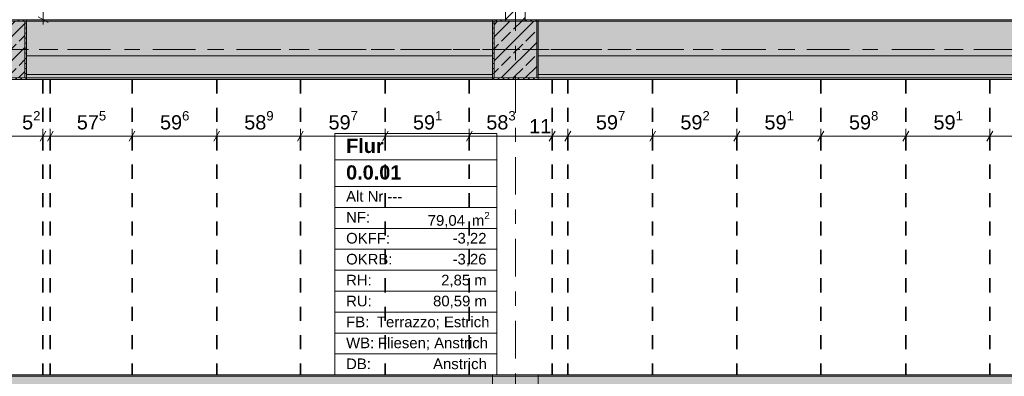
# Model space of a CAD drawing. Header units: metres. Extents: x -3.6 to 84.5, y -11 to 16.8.
# Tile 67 of 76: x 51 to 58, y 6 to 8.5. Entities that reach past the tile are written whole.
import ezdxf

# ---------------------------------------------------------------- set-up
doc = ezdxf.new("R2010")
doc.units = ezdxf.units.M
doc.header["$MEASUREMENT"] = 0
for name, pattern in [('Achse', [0.2, 0.1, -0.05, 0, -0.05]), ('Strichlinie doppelt', [0.546806, 0.264583, -0.105833, 0.070556, -0.105833]), ('Wipeout_Contour', [1, 0, -1])]:
    doc.linetypes.add(name, pattern=pattern)
for name, color, linetype in [('155 - Bemaßung_ Beschriftung.Ausbau - Deckenelemente', 7, 'Continuous'), ('401 - Zone.Raum_ Raumbegrenzung_ Whg.', 7, 'Continuous'), ('451 - Universal.Achsen Raster', 7, 'Continuous'), ('605 - Struktur.Wand Innen', 7, 'Continuous'), ('607 - Struktur.Stütze', 7, 'Continuous'), ('608 - Struktur.Träger', 7, 'Continuous')]:
    doc.layers.add(name, color=color, linetype=linetype)
doc.styles.add('ERSTELLTER_STIL_1', font='txt')
doc.styles.add('ERSTELLTER_STIL_2', font='txt')
doc.dimstyles.new('ERSTELLTER_STIL__1', dxfattribs={"dimtxt": 0.1, "dimasz": 0.0532, "dimexe": 0.18, "dimexo": 0.0625, "dimgap": 0, "dimtad": 1, "dimtih": 1, "dimtoh": 1, "dimzin": 0, "dimdsep": 46, "dimtxsty": 'ERSTELLTER_STIL_2', "dimblk": 'ARROWHEAD_2', "dimblk1": 'ARROWHEAD_2', "dimblk2": 'ARROWHEAD_2', "dimcen": 0.09, "dimse1": 1, "dimse2": 1, "dimclrd": 7, "dimclre": 7, "dimclrt": 7, "dimazin": 0, "dimtfac": 1, "dimtdec": 4, "dimtmove": 0, "dimatfit": 3, "dimfxl": 1, "dimtolj": 1, "dimtzin": 0, "dimarcsym": 0})
doc.dimstyles.new('ERSTELLTER_STIL__5', dxfattribs={"dimtxt": 0.085, "dimasz": 0.0532, "dimexe": 0.18, "dimexo": 0.0625, "dimgap": 0, "dimtad": 1, "dimzin": 0, "dimdsep": 46, "dimtxsty": 'ERSTELLTER_STIL_2', "dimblk": 'ARROWHEAD_2', "dimblk1": 'ARROWHEAD_2', "dimblk2": 'ARROWHEAD_2', "dimcen": 0.09, "dimse1": 1, "dimse2": 1, "dimclrd": 256, "dimclre": 256, "dimclrt": 256, "dimazin": 0, "dimtfac": 1, "dimtdec": 4, "dimtmove": 0, "dimatfit": 3, "dimfxl": 1, "dimtolj": 1, "dimtzin": 0, "dimarcsym": 0})
pattern_1 = [(45, (0, 0), (-0.08485281, 0.08485281), []), (45, (-0.04243, 0.04243), (-0.08485281, 0.08485281), [0.09, -0.03])]
pattern_2 = [(45, (0, 0), (-0.01767767, 0.01767767), [0, -0.025])]

# ---------------------------------------------------------------- blocks, each defined once
blk = doc.blocks.new('*D25')
at = {"layer": '155 - Bemaßung_ Beschriftung.Ausbau - Deckenelemente', "color": 7, "linetype": 'Continuous', "lineweight": 5}
for p, q in [((54.2752, 9.145), (54.2348, 9.075)), ((54.255, 9.0575), (54.255, 9.1625)), ((54.4398, 9.075), (54.4802, 9.145)), ((54.46, 9.0575), (54.46, 9.1625)), ((54.255, 9.11), (54.46, 9.11)), ((54.46, 9.11), (54.4942, 9.11))]:
    blk.add_line(p, q, dxfattribs=at)
blk = doc.blocks.new('ARROWHEAD_2')
at = {"color": 0, "linetype": 'Continuous', "lineweight": 0}
for p, q in [((0, 0), (-1, 0)), ((-0.38, -0.66), (0.38, 0.66))]:
    blk.add_line(p, q, dxfattribs=at)
blk = doc.blocks.new('*D49')
at = {"layer": '155 - Bemaßung_ Beschriftung.Ausbau - Deckenelemente', "color": 7, "linetype": 'Continuous', "lineweight": 5}
for p, q in [((50.6462, 7.725), (50.6058, 7.655)), ((50.626, 7.6375), (50.626, 7.7425)), ((50.626, 7.69), (51.206, 7.69)), ((51.2262, 7.725), (51.1858, 7.655)), ((51.206, 7.6375), (51.206, 7.7425))]:
    blk.add_line(p, q, dxfattribs=at)
at = {"layer": '155 - Bemaßung_ Beschriftung.Ausbau - Deckenelemente', "color": 7, "lineweight": 5, "char_height": 0.1, "attachment_point": 7, "style": 'ERSTELLTER_STIL_2'}
for s, insert in [('\\A1;{\\pql;\\fArial|b0|i0|c0|p38;5\\fArial|b0|i0|c0|p38;\\A1{\\H.66x;\\S2^  ;}}', (51.0598, 7.7083)), ('\\A1;{\\pql;\\fArial|b0|i0|c0|p38;58}', (50.7771, 7.71))]:
    blk.add_mtext(s, dxfattribs=dict(at, insert=insert))
blk = doc.blocks.new('*D50')
at = {"layer": '155 - Bemaßung_ Beschriftung.Ausbau - Deckenelemente', "color": 7, "linetype": 'Continuous', "lineweight": 5}
for p, q in [((51.2262, 7.725), (51.1858, 7.655)), ((51.206, 7.6375), (51.206, 7.7425)), ((51.206, 7.69), (51.258, 7.69)), ((51.2782, 7.725), (51.2378, 7.655)), ((51.258, 7.6375), (51.258, 7.7425))]:
    blk.add_line(p, q, dxfattribs=at)
blk = doc.blocks.new('*D51')
at = {"layer": '155 - Bemaßung_ Beschriftung.Ausbau - Deckenelemente', "color": 7, "linetype": 'Continuous', "lineweight": 5}
for p, q in [((51.2782, 7.725), (51.2378, 7.655)), ((51.258, 7.6375), (51.258, 7.7425)), ((51.258, 7.69), (51.833, 7.69)), ((51.8532, 7.725), (51.8128, 7.655)), ((51.833, 7.6375), (51.833, 7.7425))]:
    blk.add_line(p, q, dxfattribs=at)
at = {"layer": '155 - Bemaßung_ Beschriftung.Ausbau - Deckenelemente', "color": 7, "lineweight": 5, "insert": (51.4446, 7.7083), "char_height": 0.1, "attachment_point": 7, "style": 'ERSTELLTER_STIL_2'}
blk.add_mtext('\\A1;{\\pql;\\fArial|b0|i0|c0|p38;57\\fArial|b0|i0|c0|p38;\\A1{\\H.66x;\\S5^  ;}}', dxfattribs=at)
blk = doc.blocks.new('*D52')
at = {"layer": '155 - Bemaßung_ Beschriftung.Ausbau - Deckenelemente', "color": 7, "linetype": 'Continuous', "lineweight": 5}
for p, q in [((51.8532, 7.725), (51.8128, 7.655)), ((51.833, 7.6375), (51.833, 7.7425)), ((51.833, 7.69), (52.429, 7.69)), ((52.4492, 7.725), (52.4088, 7.655)), ((52.429, 7.6375), (52.429, 7.7425))]:
    blk.add_line(p, q, dxfattribs=at)
at = {"layer": '155 - Bemaßung_ Beschriftung.Ausbau - Deckenelemente', "color": 7, "lineweight": 5, "insert": (52.0301, 7.7083), "char_height": 0.1, "attachment_point": 7, "style": 'ERSTELLTER_STIL_2'}
blk.add_mtext('\\A1;{\\pql;\\fArial|b0|i0|c0|p38;59\\fArial|b0|i0|c0|p38;\\A1{\\H.66x;\\S6^  ;}}', dxfattribs=at)
blk = doc.blocks.new('*D53')
at = {"layer": '155 - Bemaßung_ Beschriftung.Ausbau - Deckenelemente', "color": 7, "linetype": 'Continuous', "lineweight": 5}
for p, q in [((52.4492, 7.725), (52.4088, 7.655)), ((52.429, 7.6375), (52.429, 7.7425)), ((52.429, 7.69), (53.018, 7.69)), ((53.0382, 7.725), (52.9978, 7.655)), ((53.018, 7.6375), (53.018, 7.7425))]:
    blk.add_line(p, q, dxfattribs=at)
at = {"layer": '155 - Bemaßung_ Beschriftung.Ausbau - Deckenelemente', "color": 7, "lineweight": 5, "insert": (52.6226, 7.7083), "char_height": 0.1, "attachment_point": 7, "style": 'ERSTELLTER_STIL_2'}
blk.add_mtext('\\A1;{\\pql;\\fArial|b0|i0|c0|p38;58\\fArial|b0|i0|c0|p38;\\A1{\\H.66x;\\S9^  ;}}', dxfattribs=at)
blk = doc.blocks.new('*D54')
at = {"layer": '155 - Bemaßung_ Beschriftung.Ausbau - Deckenelemente', "color": 7, "linetype": 'Continuous', "lineweight": 5}
for p, q in [((53.0382, 7.725), (52.9978, 7.655)), ((53.018, 7.6375), (53.018, 7.7425)), ((53.018, 7.69), (53.615, 7.69)), ((53.6352, 7.725), (53.5948, 7.655)), ((53.615, 7.6375), (53.615, 7.7425))]:
    blk.add_line(p, q, dxfattribs=at)
at = {"layer": '155 - Bemaßung_ Beschriftung.Ausbau - Deckenelemente', "color": 7, "lineweight": 5, "insert": (53.2156, 7.7083), "char_height": 0.1, "attachment_point": 7, "style": 'ERSTELLTER_STIL_2'}
blk.add_mtext('\\A1;{\\pql;\\fArial|b0|i0|c0|p38;59\\fArial|b0|i0|c0|p38;\\A1{\\H.66x;\\S7^  ;}}', dxfattribs=at)
blk = doc.blocks.new('*D55')
at = {"layer": '155 - Bemaßung_ Beschriftung.Ausbau - Deckenelemente', "color": 7, "linetype": 'Continuous', "lineweight": 5}
for p, q in [((53.6352, 7.725), (53.5948, 7.655)), ((53.615, 7.6375), (53.615, 7.7425)), ((53.615, 7.69), (54.206, 7.69)), ((54.2262, 7.725), (54.1858, 7.655)), ((54.206, 7.6375), (54.206, 7.7425))]:
    blk.add_line(p, q, dxfattribs=at)
at = {"layer": '155 - Bemaßung_ Beschriftung.Ausbau - Deckenelemente', "color": 7, "lineweight": 5, "insert": (53.8096, 7.7083), "char_height": 0.1, "attachment_point": 7, "style": 'ERSTELLTER_STIL_2'}
blk.add_mtext('\\A1;{\\pql;\\fArial|b0|i0|c0|p38;59\\fArial|b0|i0|c0|p38;\\A1{\\H.66x;\\S1^  ;}}', dxfattribs=at)
blk = doc.blocks.new('*D56')
at = {"layer": '155 - Bemaßung_ Beschriftung.Ausbau - Deckenelemente', "color": 7, "linetype": 'Continuous', "lineweight": 5}
for p, q in [((54.2262, 7.725), (54.1858, 7.655)), ((54.206, 7.6375), (54.206, 7.7425)), ((54.206, 7.69), (54.789, 7.69)), ((54.8092, 7.725), (54.7688, 7.655)), ((54.789, 7.6375), (54.789, 7.7425))]:
    blk.add_line(p, q, dxfattribs=at)
at = {"layer": '155 - Bemaßung_ Beschriftung.Ausbau - Deckenelemente', "color": 7, "lineweight": 5, "char_height": 0.1, "attachment_point": 7, "style": 'ERSTELLTER_STIL_2'}
for s, insert in [('\\A1;{\\pql;\\fArial|b0|i0|c0|p38;58\\fArial|b0|i0|c0|p38;\\A1{\\H.66x;\\S3^  ;}}', (54.3257, 7.7083)), ('\\A1;{\\pql;\\fArial|b0|i0|c0|p38;11}', (54.6271, 7.71))]:
    blk.add_mtext(s, dxfattribs=dict(at, insert=insert))
blk = doc.blocks.new('*D57')
at = {"layer": '155 - Bemaßung_ Beschriftung.Ausbau - Deckenelemente', "color": 7, "linetype": 'Continuous', "lineweight": 5}
for p, q in [((54.8092, 7.725), (54.7688, 7.655)), ((54.789, 7.6375), (54.789, 7.7425)), ((54.789, 7.69), (54.899, 7.69)), ((54.9192, 7.725), (54.8788, 7.655)), ((54.899, 7.6375), (54.899, 7.7425))]:
    blk.add_line(p, q, dxfattribs=at)
blk = doc.blocks.new('*D58')
at = {"layer": '155 - Bemaßung_ Beschriftung.Ausbau - Deckenelemente', "color": 7, "linetype": 'Continuous', "lineweight": 5}
for p, q in [((54.9192, 7.725), (54.8788, 7.655)), ((54.899, 7.6375), (54.899, 7.7425)), ((54.899, 7.69), (55.496, 7.69)), ((55.5162, 7.725), (55.4758, 7.655)), ((55.496, 7.6375), (55.496, 7.7425))]:
    blk.add_line(p, q, dxfattribs=at)
at = {"layer": '155 - Bemaßung_ Beschriftung.Ausbau - Deckenelemente', "color": 7, "lineweight": 5, "insert": (55.0966, 7.7083), "char_height": 0.1, "attachment_point": 7, "style": 'ERSTELLTER_STIL_2'}
blk.add_mtext('\\A1;{\\pql;\\fArial|b0|i0|c0|p38;59\\fArial|b0|i0|c0|p38;\\A1{\\H.66x;\\S7^  ;}}', dxfattribs=at)
blk = doc.blocks.new('*D59')
at = {"layer": '155 - Bemaßung_ Beschriftung.Ausbau - Deckenelemente', "color": 7, "linetype": 'Continuous', "lineweight": 5}
for p, q in [((55.5162, 7.725), (55.4758, 7.655)), ((55.496, 7.6375), (55.496, 7.7425)), ((55.496, 7.69), (56.088, 7.69)), ((56.1082, 7.725), (56.0678, 7.655)), ((56.088, 7.6375), (56.088, 7.7425))]:
    blk.add_line(p, q, dxfattribs=at)
at = {"layer": '155 - Bemaßung_ Beschriftung.Ausbau - Deckenelemente', "color": 7, "lineweight": 5, "insert": (55.6911, 7.7083), "char_height": 0.1, "attachment_point": 7, "style": 'ERSTELLTER_STIL_2'}
blk.add_mtext('\\A1;{\\pql;\\fArial|b0|i0|c0|p38;59\\fArial|b0|i0|c0|p38;\\A1{\\H.66x;\\S2^  ;}}', dxfattribs=at)
blk = doc.blocks.new('*D60')
at = {"layer": '155 - Bemaßung_ Beschriftung.Ausbau - Deckenelemente', "color": 7, "linetype": 'Continuous', "lineweight": 5}
for p, q in [((56.1082, 7.725), (56.0678, 7.655)), ((56.088, 7.6375), (56.088, 7.7425)), ((56.088, 7.69), (56.679, 7.69)), ((56.6992, 7.725), (56.6588, 7.655)), ((56.679, 7.6375), (56.679, 7.7425))]:
    blk.add_line(p, q, dxfattribs=at)
at = {"layer": '155 - Bemaßung_ Beschriftung.Ausbau - Deckenelemente', "color": 7, "lineweight": 5, "insert": (56.2826, 7.7083), "char_height": 0.1, "attachment_point": 7, "style": 'ERSTELLTER_STIL_2'}
blk.add_mtext('\\A1;{\\pql;\\fArial|b0|i0|c0|p38;59\\fArial|b0|i0|c0|p38;\\A1{\\H.66x;\\S1^  ;}}', dxfattribs=at)
blk = doc.blocks.new('*D61')
at = {"layer": '155 - Bemaßung_ Beschriftung.Ausbau - Deckenelemente', "color": 7, "linetype": 'Continuous', "lineweight": 5}
for p, q in [((56.6992, 7.725), (56.6588, 7.655)), ((56.679, 7.6375), (56.679, 7.7425)), ((56.679, 7.69), (57.277, 7.69)), ((57.2972, 7.725), (57.2568, 7.655)), ((57.277, 7.6375), (57.277, 7.7425))]:
    blk.add_line(p, q, dxfattribs=at)
at = {"layer": '155 - Bemaßung_ Beschriftung.Ausbau - Deckenelemente', "color": 7, "lineweight": 5, "insert": (56.8771, 7.7083), "char_height": 0.1, "attachment_point": 7, "style": 'ERSTELLTER_STIL_2'}
blk.add_mtext('\\A1;{\\pql;\\fArial|b0|i0|c0|p38;59\\fArial|b0|i0|c0|p38;\\A1{\\H.66x;\\S8^  ;}}', dxfattribs=at)
blk = doc.blocks.new('*D62')
at = {"layer": '155 - Bemaßung_ Beschriftung.Ausbau - Deckenelemente', "color": 7, "linetype": 'Continuous', "lineweight": 5}
for p, q in [((57.2972, 7.725), (57.2568, 7.655)), ((57.277, 7.6375), (57.277, 7.7425)), ((57.277, 7.69), (57.868, 7.69)), ((57.8882, 7.725), (57.8478, 7.655)), ((57.868, 7.6375), (57.868, 7.7425))]:
    blk.add_line(p, q, dxfattribs=at)
at = {"layer": '155 - Bemaßung_ Beschriftung.Ausbau - Deckenelemente', "color": 7, "lineweight": 5, "insert": (57.4716, 7.7083), "char_height": 0.1, "attachment_point": 7, "style": 'ERSTELLTER_STIL_2'}
blk.add_mtext('\\A1;{\\pql;\\fArial|b0|i0|c0|p38;59\\fArial|b0|i0|c0|p38;\\A1{\\H.66x;\\S1^  ;}}', dxfattribs=at)
blk = doc.blocks.new('*D63')
at = {"layer": '155 - Bemaßung_ Beschriftung.Ausbau - Deckenelemente', "color": 7, "linetype": 'Continuous', "lineweight": 5}
for p, q in [((57.8882, 7.725), (57.8478, 7.655)), ((57.868, 7.6375), (57.868, 7.7425)), ((57.868, 7.69), (58.455, 7.69)), ((58.4752, 7.725), (58.4348, 7.655)), ((58.455, 7.6375), (58.455, 7.7425))]:
    blk.add_line(p, q, dxfattribs=at)
at = {"layer": '155 - Bemaßung_ Beschriftung.Ausbau - Deckenelemente', "color": 7, "lineweight": 5, "insert": (58.0606, 7.7083), "char_height": 0.1, "attachment_point": 7, "style": 'ERSTELLTER_STIL_2'}
blk.add_mtext('\\A1;{\\pql;\\fArial|b0|i0|c0|p38;58\\fArial|b0|i0|c0|p38;\\A1{\\H.66x;\\S7^  ;}}', dxfattribs=at)
blk = doc.blocks.new('*D327')
at = {"layer": '155 - Bemaßung_ Beschriftung.Ausbau - Deckenelemente', "color": 92, "linetype": 'Continuous', "lineweight": 9, "true_color": 0x00be00}
for p, q in [((51.1728, 10.2652), (51.2428, 10.2248)), ((51.2603, 10.245), (51.1553, 10.245)), ((51.2078, 8.51), (51.2078, 10.245)), ((51.1728, 8.5302), (51.2428, 8.4898)), ((51.2603, 8.51), (51.1553, 8.51)), ((51.2078, 8.4758), (51.2078, 8.51))]:
    blk.add_line(p, q, dxfattribs=at)
at = {"layer": '155 - Bemaßung_ Beschriftung.Ausbau - Deckenelemente', "color": 92, "lineweight": 9, "true_color": 0x00be00, "char_height": 0.085, "attachment_point": 7, "rotation": 90, "style": 'ERSTELLTER_STIL_2'}
for s, insert in [('\\A1;{\\pql;\\fArial|b0|i0|c0|p38;7}', (51.1908, 10.1602)), ('\\A1;{\\pql;\\fArial|b0|i0|c0|p38;1,73\\fArial|b0|i0|c0|p38;\\A1{\\H.66x;\\S5^  ;}}', (51.2073, 9.2109))]:
    blk.add_mtext(s, dxfattribs=dict(at, insert=insert))

msp = doc.modelspace()

# ---------------------------------------------------------------- hatches: boundary and pattern name
at = {"layer": '607 - Struktur.Stütze', "linetype": 'Continuous', "lineweight": 0, "true_color": 0x000000}
h = msp.add_hatch(dxfattribs=at)
h.set_pattern_fill('Gips_0001', color=18, style=0, pattern_type=2)
h.set_pattern_definition(pattern_2)
h.paths.add_polyline_path([(54.37, 6.01), (54.37, 5.19), (54.47, 5.19), (54.47, 5.2), (54.38, 5.2), (54.38, 6), (54.68, 6), (54.68, 5.2), (54.59, 5.2), (54.59, 5.19), (54.69, 5.19), (54.69, 6.01)])
at = {"layer": '608 - Struktur.Träger', "linetype": 'Continuous', "lineweight": 0, "true_color": 0x000000}
h = msp.add_hatch(dxfattribs=at)
h.set_pattern_fill('Gips_0001', color=18, style=0, pattern_type=2)
h.set_pattern_definition(pattern_2)
h.paths.add_polyline_path([(54.37, 8.51), (51.09, 8.51), (51.09, 8.5), (54.37, 8.5)])
h = msp.add_hatch(dxfattribs=at)
h.set_pattern_fill('Gips_0001', color=18, style=0, pattern_type=2)
h.set_pattern_definition(pattern_2)
h.paths.add_polyline_path([(61.57, 8.51), (54.69, 8.51), (54.69, 8.5), (61.57, 8.5)])
h = msp.add_hatch(dxfattribs=at)
h.set_pattern_fill('Beton__Stahlbeton_0001', color=18, style=0, pattern_type=2)
h.set_pattern_definition(pattern_1)
h.paths.add_polyline_path([(0.69, 6), (0.38, 6), (0.38, 5.8), (0.69, 5.8), (7.57, 5.8), (7.89, 5.8), (11.17, 5.8), (11.49, 5.8), (15.08, 5.8), (15.28, 5.8), (18.37, 5.8), (18.69, 5.8), (22.06, 5.8), (22.21, 5.8), (25.57, 5.8), (25.89, 5.8), (32.77, 5.8), (33.09, 5.8), (36.415, 5.8), (36.59, 5.8), (39.97, 5.8), (43.87, 5.8), (47.17, 5.8), (47.49, 5.8), (54.37, 5.8), (54.69, 5.8), (61.57, 5.8), (61.88, 5.8), (61.88, 6), (61.57, 6), (54.69, 6), (54.37, 6), (47.49, 6), (47.17, 6), (43.87, 6), (39.54, 6), (38.47, 6), (38.13, 6), (33.09, 6), (32.77, 6), (25.89, 6), (25.57, 6), (18.71, 6), (14.84, 6), (11.76, 6), (11.51, 6), (11.49, 6), (11.17, 6), (7.89, 6), (7.57, 6)])
h = msp.add_hatch(dxfattribs=at)
h.set_pattern_fill('Gips_0001', color=18, style=0, pattern_type=2)
h.set_pattern_definition(pattern_2)
h.paths.add_polyline_path([(54.37, 6.01), (47.49, 6.01), (47.49, 6), (54.37, 6)])
h = msp.add_hatch(dxfattribs=at)
h.set_pattern_fill('Gips_0001', color=18, style=0, pattern_type=2)
h.set_pattern_definition(pattern_2)
h.paths.add_polyline_path([(54.69, 6.01), (54.69, 6), (61.57, 6), (61.57, 6.01)])

# ---------------------------------------------------------------- linework, layer by layer
at = {"layer": '155 - Bemaßung_ Beschriftung.Ausbau - Deckenelemente', "color": 7, "linetype": 'Achse', "lineweight": 35}
for p, q in [((51.206, 8.09), (51.206, 6.01)), ((51.258, 8.09), (51.258, 6.01)), ((51.833, 8.09), (51.833, 6.01)), ((52.429, 8.09), (52.429, 6.01)), ((53.018, 8.09), (53.018, 6.01)), ((53.615, 8.09), (53.615, 6.01)), ((54.206, 8.09), (54.206, 6.01)), ((54.789, 8.09), (54.789, 6.01)), ((54.899, 8.09), (54.899, 6.01)), ((55.496, 8.09), (55.496, 6.01)), ((56.088, 8.09), (56.088, 6.01)), ((56.679, 8.09), (56.679, 6.01)), ((57.277, 8.09), (57.277, 6.01)), ((57.868, 8.09), (57.868, 6.01))]:
    msp.add_line(p, q, dxfattribs=at)
at = {"layer": '401 - Zone.Raum_ Raumbegrenzung_ Whg.', "color": 7, "linetype": 'Continuous', "lineweight": 9}
for p, q in [((54.4006, 7.7091), (53.2608, 7.7091)), ((53.2608, 7.7091), (53.2608, 6.01)), ((53.2608, 7.7091), (54.4006, 7.7091)), ((53.2608, 7.5225), (53.2608, 7.7091)), ((54.4006, 6.01), (54.4006, 7.7091)), ((54.4006, 7.7091), (54.4006, 7.5225)), ((54.4006, 7.5225), (53.2608, 7.5225)), ((53.2608, 7.5225), (54.4006, 7.5225)), ((53.2608, 7.3359), (53.2608, 7.5225)), ((54.4006, 7.5225), (54.4006, 7.3359)), ((54.4006, 7.3359), (53.2608, 7.3359)), ((53.2608, 7.3359), (54.4006, 7.3359)), ((53.2608, 7.1886), (53.2608, 7.3359)), ((54.4006, 7.3359), (54.4006, 7.1886)), ((54.4006, 7.1886), (53.2608, 7.1886)), ((53.2608, 7.1886), (54.4006, 7.1886)), ((53.2608, 7.0412), (53.2608, 7.1886)), ((54.4006, 7.1886), (54.4006, 7.0412)), ((54.4006, 7.0412), (53.2608, 7.0412)), ((53.2608, 7.0412), (54.4006, 7.0412)), ((53.2608, 6.8939), (53.2608, 7.0412)), ((54.4006, 7.0412), (54.4006, 6.8939)), ((54.4006, 6.8939), (53.2608, 6.8939)), ((53.2608, 6.8939), (54.4006, 6.8939)), ((53.2608, 6.7466), (53.2608, 6.8939)), ((54.4006, 6.8939), (54.4006, 6.7466)), ((54.4006, 6.7466), (53.2608, 6.7466)), ((53.2608, 6.7466), (54.4006, 6.7466)), ((53.2608, 6.5993), (53.2608, 6.7466)), ((54.4006, 6.7466), (54.4006, 6.5993)), ((54.4006, 6.5993), (53.2608, 6.5993)), ((53.2608, 6.5993), (54.4006, 6.5993)), ((53.2608, 6.4519), (53.2608, 6.5993)), ((54.4006, 6.5993), (54.4006, 6.4519)), ((54.4006, 6.4519), (53.2608, 6.4519)), ((53.2608, 6.4519), (54.4006, 6.4519)), ((53.2608, 6.3046), (53.2608, 6.4519)), ((54.4006, 6.4519), (54.4006, 6.3046)), ((54.4006, 6.3046), (53.2608, 6.3046)), ((53.2608, 6.3046), (54.4006, 6.3046)), ((53.2608, 6.1573), (53.2608, 6.3046)), ((54.4006, 6.3046), (54.4006, 6.1573)), ((54.4006, 6.1573), (53.2608, 6.1573)), ((53.2608, 6.1573), (54.4006, 6.1573)), ((53.2608, 6.01), (53.2608, 6.1573)), ((54.4006, 6.1573), (54.4006, 6.01)), ((53.2608, 6.01), (54.4006, 6.01)), ((54.4006, 6.01), (53.2608, 6.01))]:
    msp.add_line(p, q, dxfattribs=at)
at = {"layer": '451 - Universal.Achsen Raster', "color": 160, "linetype": 'Strichlinie doppelt', "lineweight": 9, "true_color": 0x3232ff}
msp.add_line((64.935, 8.3), (-3.175, 8.3), dxfattribs=at)
at = {"layer": '607 - Struktur.Stütze', "color": 7, "linetype": 'Continuous', "lineweight": 5, "flags": 128}
msp.add_lwpolyline([(54.59, 5.19), (54.69, 5.19), (54.69, 6.01), (54.37, 6.01), (54.37, 5.19), (54.47, 5.19)], dxfattribs=at)
at = {"layer": '608 - Struktur.Träger', "color": 7, "linetype": 'Continuous', "lineweight": 13}
for p, q in [((51.09, 8.5), (50.77, 8.5)), ((54.37, 8.5), (51.09, 8.5)), ((61.57, 8.5), (54.69, 8.5)), ((0.38, 8.09), (61.88, 8.09)), ((0.38, 6.01), (61.88, 6.01)), ((54.37, 6), (47.49, 6)), ((54.69, 6), (54.37, 6)), ((61.57, 6), (54.69, 6))]:
    msp.add_line(p, q, dxfattribs=at)
at = {"layer": '608 - Struktur.Träger', "color": 7, "linetype": 'Continuous', "lineweight": 5}
for p, q in [((51.09, 8.51), (51.09, 8.5)), ((54.37, 8.51), (51.09, 8.51)), ((54.37, 8.51), (54.37, 8.5)), ((54.69, 8.51), (54.69, 8.5)), ((61.57, 8.51), (54.69, 8.51)), ((54.37, 8.09), (51.09, 8.09)), ((61.57, 8.09), (54.69, 8.09)), ((54.37, 6.01), (47.49, 6.01)), ((54.37, 6.01), (54.37, 6)), ((54.69, 6.01), (54.69, 6)), ((61.57, 6.01), (54.69, 6.01))]:
    msp.add_line(p, q, dxfattribs=at)
at = {"layer": '608 - Struktur.Träger', "color": 7, "linetype": 'Achse', "lineweight": 9}
msp.add_line((0.38, 8.3), (61.88, 8.3), dxfattribs=at)

# ---------------------------------------------------------------- texts
at = {"layer": '401 - Zone.Raum_ Raumbegrenzung_ Whg.', "color": 7, "lineweight": 9, "attachment_point": 1}
for s, insert, char_height, style in [('\\A1;{\\pqj;\\pt0;\\fArial|b1|i0|c0|p38;}', (54.322, 7.6944), 0.1, 'ERSTELLTER_STIL_1'), ('\\A1;{\\pqj;\\pt0;\\fArial|b1|i0|c0|p38;Flur}', (53.3394, 7.6715), 0.1, 'ERSTELLTER_STIL_1'), ('\\A1;{\\pql;\\pt0;\\fArial|b1|i0|c0|p38;0.0.01}', (53.3394, 7.4849), 0.1, 'ERSTELLTER_STIL_1'), ('\\A1;{\\pqj;\\pt0;\\fArial|b1|i0|c0|p38;}', (54.322, 7.5078), 0.1, 'ERSTELLTER_STIL_1'), ('\\A1;{\\pqj;\\pt0;\\fArial|b0|i0|c0|p38;Alt Nr ---}', (53.3394, 7.304), 0.075, 'ERSTELLTER_STIL_2'), ('\\A1;{\\pqj;\\pt0;\\fArial|b0|i0|c0|p38;}', (54.322, 7.3211), 0.075, 'ERSTELLTER_STIL_2'), ('\\A1;{\\pqj;\\pt0;\\fArial|b0|i0|c0|p38;NF: }', (53.3394, 7.1567), 0.075, 'ERSTELLTER_STIL_2'), ('\\A1;{\\pqj;\\pt0;\\fArial|b0|i0|c0|p38;OKFF: }', (53.3394, 7.0094), 0.075, 'ERSTELLTER_STIL_2'), ('\\A1;{\\pql;\\pt0,0.05;\\fArial|b0|i0|c0|p38;79,04\\fArial|b0|i0|c0|p38;\\A1{\\H.66x;\\S^  ;}\\fArial|b0|i0|c0|p38; m\\fArial|b0|i0|c0|p38;\\A1{\\H.66x;\\S2^  ;}}', (53.9135, 7.1567), 0.075, 'ERSTELLTER_STIL_2'), ('\\A1;{\\pqj;\\pt0;\\fArial|b0|i0|c0|p38;-3,22}', (54.0882, 7.0094), 0.075, 'ERSTELLTER_STIL_2'), ('\\A1;{\\pqj;\\pt0;\\fArial|b0|i0|c0|p38;OKRB: }', (53.3394, 6.862), 0.075, 'ERSTELLTER_STIL_2'), ('\\A1;{\\pqj;\\pt0;\\fArial|b0|i0|c0|p38;-3,26}', (54.0882, 6.862), 0.075, 'ERSTELLTER_STIL_2'), ('\\A1;{\\pqj;\\pt0;\\fArial|b0|i0|c0|p38;RH: }', (53.3394, 6.7147), 0.075, 'ERSTELLTER_STIL_2'), ('\\A1;{\\pqj;\\pt0;\\fArial|b0|i0|c0|p38;2,85 m}', (54.008, 6.7147), 0.075, 'ERSTELLTER_STIL_2'), ('\\A1;{\\pqj;\\pt0;\\fArial|b0|i0|c0|p38;RU: }', (53.3394, 6.5674), 0.075, 'ERSTELLTER_STIL_2'), ('\\A1;{\\pqj;\\pt0;\\fArial|b0|i0|c0|p38;80,59 m}', (53.9511, 6.5674), 0.075, 'ERSTELLTER_STIL_2'), ('\\A1;{\\pqj;\\pt0;\\fArial|b0|i0|c0|p38;FB: }', (53.3394, 6.4201), 0.075, 'ERSTELLTER_STIL_2'), ('\\A1;{\\pqj;\\pt0;\\fArial|b0|i0|c0|p38;Terrazzo; Estrich}', (53.5561, 6.4201), 0.075, 'ERSTELLTER_STIL_2'), ('\\A1;{\\pqj;\\pt0;\\fArial|b0|i0|c0|p38;WB: }', (53.3394, 6.2728), 0.075, 'ERSTELLTER_STIL_2'), ('\\A1;{\\pqj;\\pt0;\\fArial|b0|i0|c0|p38;Fliesen; Anstrich}', (53.5629, 6.2728), 0.075, 'ERSTELLTER_STIL_2'), ('\\A1;{\\pqj;\\pt0;\\fArial|b0|i0|c0|p38;DB: }', (53.3394, 6.1254), 0.075, 'ERSTELLTER_STIL_2'), ('\\A1;{\\pqj;\\pt0;\\fArial|b0|i0|c0|p38;Anstrich}', (53.9511, 6.1254), 0.075, 'ERSTELLTER_STIL_2')]:
    msp.add_mtext(s, dxfattribs=dict(at, insert=insert, char_height=char_height, style=style))

# ---------------------------------------------------------------- dimensions: what is measured, and where the dimension line sits
at = {"layer": '155 - Bemaßung_ Beschriftung.Ausbau - Deckenelemente', "color": 92, "linetype": 'Continuous', "lineweight": 9, "true_color": 0x00be00}
dim = msp.add_linear_dim(base=(51.2078061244, 10.2449822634), p1=(50.9801121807, 8.5099822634), p2=(51.070076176, 10.2449822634), angle=90, dimstyle='ERSTELLTER_STIL__5', dxfattribs=at)
dim.commit()
dim.dimension.update_dxf_attribs({"geometry": '*D327', "text_midpoint": (51.1483061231, 9.4360708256), "dimtype": 160, "text_rotation": 90})
at = {"layer": '155 - Bemaßung_ Beschriftung.Ausbau - Deckenelemente', "color": 7, "linetype": 'Continuous', "lineweight": 5}
for base, p1, p2, picture, middle in [((51.258, 7.69), (51.206, 8.09), (51.258, 8.09), '*D50', (51.233, 7.76)), ((54.899, 7.69), (54.789, 8.09), (54.899, 8.09), '*D57', (54.7033, 7.76))]:
    dim = msp.add_linear_dim(base=base, p1=p1, p2=p2, dimstyle='ERSTELLTER_STIL__1', dxfattribs=at)
    dim.commit()
    dim.dimension.update_dxf_attribs({"geometry": picture, "text_midpoint": middle, "dimtype": 160})

# ---------------------------------------------------------------- wipeouts: each hides what was drawn before it
at = {"color": 254, "linetype": 'Wipeout_Contour', "lineweight": 0, "ltscale": 222.486533}
msp.add_wipeout([(54.6, 8.5), (54.6, 13), (54.46, 13), (54.46, 8.5)], dxfattribs=at).dxf.layer = '605 - Struktur.Wand Innen'
at = {"color": 254, "linetype": 'Wipeout_Contour', "lineweight": 0, "ltscale": 213.451139}
msp.add_wipeout([(51.09, 8.125), (54.37, 8.125), (54.37, 8.255), (51.09, 8.255)], dxfattribs=at).dxf.layer = '605 - Struktur.Wand Innen'
at = {"color": 254, "linetype": 'Wipeout_Contour', "lineweight": 0, "ltscale": 234.816421}
msp.add_wipeout([(54.69, 8.125), (61.57, 8.125), (61.57, 8.255), (54.69, 8.255)], dxfattribs=at).dxf.layer = '605 - Struktur.Wand Innen'

# ---------------------------------------------------------------- next in the draw order: hatches: boundary and pattern name
at = {"layer": '605 - Struktur.Wand Innen', "linetype": 'Continuous', "lineweight": 0, "true_color": 0x000000}
h = msp.add_hatch(dxfattribs=at)
h.set_pattern_fill('MW_Ziegel_0001', color=18, style=0, pattern_type=2)
h.set_pattern_definition([(45, (0, 0), (-0.06363961, 0.06363961), [])])
h.paths.add_polyline_path([(54.6, 8.5), (54.6, 13), (54.46, 13), (54.46, 8.5)])
at = {"layer": '607 - Struktur.Stütze', "linetype": 'Continuous', "lineweight": 0, "true_color": 0x000000}
h = msp.add_hatch(dxfattribs=at)
h.set_pattern_fill('Gips_0001', color=18, style=0, pattern_type=2)
h.set_pattern_definition(pattern_2)
h.paths.add_polyline_path([(50.77, 8.09), (51.09, 8.09), (51.09, 8.51), (51.025, 8.51), (51.025, 8.5), (51.08, 8.5), (51.08, 8.1), (50.78, 8.1), (50.78, 8.5), (50.84, 8.5), (50.84, 8.51), (50.77, 8.51)])
h = msp.add_hatch(dxfattribs=at)
h.set_pattern_fill('Beton__Stahlbeton_0001', color=18, style=0, pattern_type=2)
h.set_pattern_definition(pattern_1)
h.paths.add_polyline_path([(50.78, 8.1), (51.08, 8.1), (51.08, 8.5), (50.78, 8.5)])
h = msp.add_hatch(dxfattribs=at)
h.set_pattern_fill('Gips_0001', color=18, style=0, pattern_type=2)
h.set_pattern_definition(pattern_2)
h.paths.add_polyline_path([(54.37, 8.51), (54.37, 8.09), (54.69, 8.09), (54.69, 8.51), (54.6, 8.51), (54.6, 8.5), (54.68, 8.5), (54.68, 8.1), (54.38, 8.1), (54.38, 8.5), (54.46, 8.5), (54.46, 8.51)])
h = msp.add_hatch(dxfattribs=at)
h.set_pattern_fill('Beton__Stahlbeton_0001', color=18, style=0, pattern_type=2)
h.set_pattern_definition(pattern_1)
h.paths.add_polyline_path([(54.38, 8.1), (54.68, 8.1), (54.68, 8.5), (54.38, 8.5)])
at = {"layer": '608 - Struktur.Träger', "linetype": 'Continuous', "lineweight": 0, "true_color": 0x000000}
h = msp.add_hatch(dxfattribs=at)
h.set_pattern_fill('Beton__Stahlbeton_0001', color=18, style=0, pattern_type=2)
h.set_pattern_definition(pattern_1)
h.paths.add_polyline_path([(0.69, 8.5), (0.38, 8.5), (0.38, 8.1), (0.69, 8.1), (7.57, 8.1), (7.89, 8.1), (11.17, 8.1), (11.76, 8.1), (14.77, 8.1), (18.71, 8.1), (25.57, 8.1), (25.89, 8.1), (32.77, 8.1), (33.09, 8.1), (38.13, 8.1), (43.87, 8.1), (47.17, 8.1), (47.49, 8.1), (50.77, 8.1), (51.09, 8.1), (54.37, 8.1), (54.69, 8.1), (61.57, 8.1), (61.88, 8.1), (61.88, 8.5), (61.57, 8.5), (54.69, 8.5), (54.37, 8.5), (51.09, 8.5), (50.77, 8.5), (47.49, 8.5), (47.17, 8.5), (43.88, 8.5), (43.6, 8.5), (40.29, 8.5), (39.97, 8.5), (36.59, 8.5), (36.45, 8.5), (33.09, 8.5), (32.77, 8.5), (30.75, 8.5), (30.62, 8.5), (29.395, 8.5), (29.265, 8.5), (25.89, 8.5), (25.57, 8.5), (22.345, 8.5), (21.645, 8.5), (18.69, 8.5), (18.37, 8.5), (15.29, 8.5), (14.77, 8.5), (11.49, 8.5), (11.17, 8.5), (7.89, 8.5), (7.57, 8.5)])
h = msp.add_hatch(dxfattribs=at)
h.set_pattern_fill('Gips_0001', color=18, style=0, pattern_type=2)
h.set_pattern_definition(pattern_2)
h.paths.add_polyline_path([(51.09, 8.1), (51.09, 8.09), (54.37, 8.09), (54.37, 8.1)])
h = msp.add_hatch(dxfattribs=at)
h.set_pattern_fill('Gips_0001', color=18, style=0, pattern_type=2)
h.set_pattern_definition(pattern_2)
h.paths.add_polyline_path([(54.69, 8.09), (61.57, 8.09), (61.57, 8.1), (54.69, 8.1)])

# ---------------------------------------------------------------- next in the draw order: linework, layer by layer
at = {"layer": '451 - Universal.Achsen Raster', "color": 160, "linetype": 'Strichlinie doppelt', "lineweight": 9, "true_color": 0x3232ff}
msp.add_line((54.53, -10.585), (54.53, 16.355), dxfattribs=at)
at = {"layer": '605 - Struktur.Wand Innen', "color": 7, "linetype": 'Continuous', "lineweight": 18, "flags": 128}
for points in [[(54.46, 13), (54.46, 8.5)], [(54.6, 8.5), (54.6, 13)]]:
    msp.add_lwpolyline(points, dxfattribs=at)
at = {"layer": '605 - Struktur.Wand Innen', "color": 7, "linetype": 'Continuous', "lineweight": 13, "flags": 128}
for points in [[(54.37, 8.255), (51.09, 8.255)], [(61.57, 8.255), (54.69, 8.255)], [(51.09, 8.125), (54.37, 8.125)], [(54.69, 8.125), (61.57, 8.125)]]:
    msp.add_lwpolyline(points, dxfattribs=at)
at = {"layer": '607 - Struktur.Stütze', "color": 7, "linetype": 'Continuous', "lineweight": 5, "flags": 128}
for points in [[(50.84, 8.51), (50.77, 8.51), (50.77, 8.09), (51.09, 8.09), (51.09, 8.51), (51.025, 8.51)], [(54.46, 8.51), (54.37, 8.51), (54.37, 8.09), (54.69, 8.09), (54.69, 8.51), (54.6, 8.51)]]:
    msp.add_lwpolyline(points, dxfattribs=at)
at = {"layer": '607 - Struktur.Stütze', "color": 7, "linetype": 'Continuous', "lineweight": 13, "flags": 128}
for points in [[(50.78, 8.1), (51.08, 8.1), (51.08, 8.5), (50.78, 8.5)], [(54.38, 8.1), (54.68, 8.1), (54.68, 8.5), (54.38, 8.5)]]:
    msp.add_lwpolyline(points, close=True, dxfattribs=at)
at = {"layer": '608 - Struktur.Träger', "color": 7, "linetype": 'Continuous', "lineweight": 13}
for p, q in [((0.38, 8.51), (61.88, 8.51)), ((54.69, 8.5), (54.37, 8.5))]:
    msp.add_line(p, q, dxfattribs=at)
at = {"layer": '608 - Struktur.Träger', "color": 7, "linetype": 'Continuous', "lineweight": 5}
for p, q in [((51.09, 8.1), (51.09, 8.09)), ((54.37, 8.1), (54.37, 8.09)), ((54.69, 8.1), (54.69, 8.09))]:
    msp.add_line(p, q, dxfattribs=at)
at = {"layer": '608 - Struktur.Träger', "color": 7, "linetype": 'Continuous', "lineweight": 13, "flags": 128}
msp.add_lwpolyline([(61.88, 8.1), (61.57, 8.1), (54.69, 8.1), (54.37, 8.1), (51.09, 8.1), (50.77, 8.1), (47.49, 8.1), (47.17, 8.1), (43.87, 8.1), (38.13, 8.1), (33.09, 8.1), (32.77, 8.1), (25.89, 8.1), (25.57, 8.1), (18.71, 8.1), (14.77, 8.1), (11.76, 8.1), (11.17, 8.1), (7.89, 8.1), (7.57, 8.1), (0.69, 8.1), (0.38, 8.1)], dxfattribs=at)

# ---------------------------------------------------------------- next in the draw order: dimensions: what is measured, and where the dimension line sits
at = {"layer": '155 - Bemaßung_ Beschriftung.Ausbau - Deckenelemente', "color": 7, "linetype": 'Continuous', "lineweight": 5}
for base, p1, p2, picture, middle in [((54.4599889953, 9.1099822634), (54.2549889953, 8.5099823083), (54.4599889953, 8.4999822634), '*D25', (54.2441970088, 9.1799822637)), ((51.206, 7.69), (50.626, 6.01), (51.206, 8.09), '*D49', (50.8534, 7.76)), ((51.833, 7.6899822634), (51.258, 8.0899822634), (51.833, 8.0899822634), '*D51', (51.6558662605, 7.7599822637)), ((52.429, 7.69), (51.833, 8.09), (52.429, 6.01), '*D52', (52.2414, 7.76)), ((53.018, 7.69), (52.429, 6.01), (53.018, 6.01), '*D53', (52.8339, 7.76)), ((53.615, 7.69), (53.018, 6.01), (53.615, 8.09), '*D54', (53.4269, 7.76)), ((54.206, 7.69), (53.615, 8.09), (54.206, 8.09), '*D55', (54.0209, 7.76)), ((54.789, 7.69), (54.206, 8.09), (54.789, 8.09), '*D56', (54.537, 7.76)), ((55.496, 7.69), (54.899, 8.09), (55.496, 8.09), '*D58', (55.3079, 7.76)), ((56.088, 7.69), (55.496, 8.09), (56.088, 8.09), '*D59', (55.9024, 7.76)), ((56.679, 7.69), (56.088, 8.09), (56.679, 8.09), '*D60', (56.4939, 7.76)), ((57.277, 7.69), (56.679, 8.09), (57.277, 8.09), '*D61', (57.0884, 7.76)), ((57.868, 7.69), (57.277, 8.09), (57.868, 8.09), '*D62', (57.6829, 7.76)), ((58.455, 7.69), (57.868, 8.09), (58.455, 8.09), '*D63', (58.2719, 7.76))]:
    dim = msp.add_linear_dim(base=base, p1=p1, p2=p2, dimstyle='ERSTELLTER_STIL__1', dxfattribs=at)
    dim.commit()
    dim.dimension.update_dxf_attribs({"geometry": picture, "text_midpoint": middle, "dimtype": 160})

doc.saveas('drawing.dxf')
